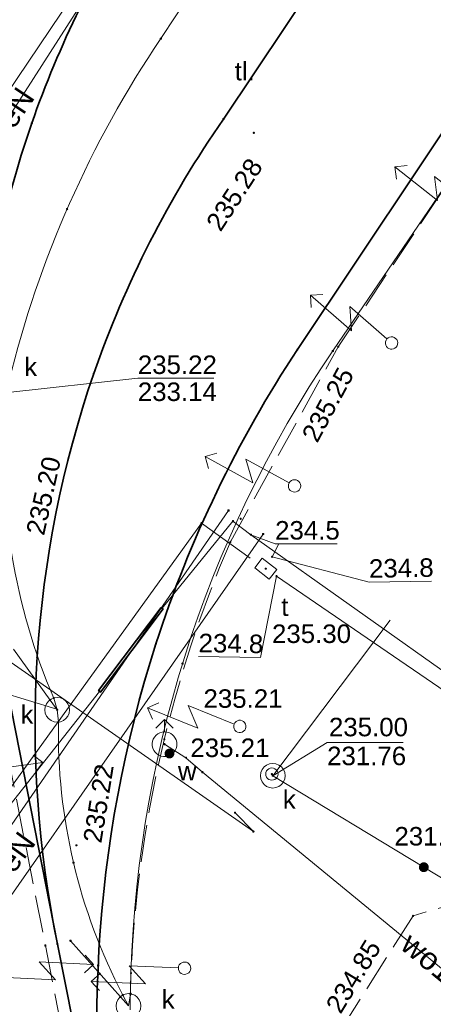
# Model space of a CAD drawing. Header units: metres. Extents: x 6603648 to 6604252, y 5739748 to 5740166.
# Tile 43 of 114: x 6603713 to 6603730, y 5739972 to 5740012. Entities that reach past the tile are written whole.
import ezdxf
from ezdxf.enums import TextEntityAlignment as Align

# ---------------------------------------------------------------- set-up
doc = ezdxf.new("R2010")
doc.units = ezdxf.units.M
doc.linetypes.add('PRZER3-1', pattern=[2, 1.5, -0.5])
doc.layers.get('0').update_dxf_attribs({"linetype": 'CONTINUOUS'})
for name, color, linetype, lineweight, true_color in [('GSLTTR', 7, 'CONTINUOUS', 35, 0x0a0909), ('GSPPRB', 7, 'CONTINUOUS', 18, 0x0a0909), ('GSPWPS', 7, 'CONTINUOUS', 13, 0x0a0909), ('GSPWPS_O', 7, 'CONTINUOUS', 13, 0x0a0909), ('GSSKOA', 7, 'CONTINUOUS', 18, 0x0a0909), ('GSSKPL', 7, 'CONTINUOUS', 18, 0x0a0909), ('GSSKPL_O', 7, 'CONTINUOUS', 18, 0x0a0909), ('GULENN', 1, 'CONTINUOUS', 18, 0xff0000), ('GULENN_O', 1, 'CONTINUOUS', 18, 0xff0000), ('GULEOR', 1, 'CONTINUOUS', 35, 0xff0000), ('GULKDP', 7, 'CONTINUOUS', 18, 0x803300), ('GULKSP', 7, 'CONTINUOUS', 18, 0x803300), ('GULTPR', 7, 'CONTINUOUS', 18, 0xff9100), ('GULWOP', 5, 'CONTINUOUS', 18, 0x0000ff), ('GULWOP_O', 5, 'CONTINUOUS', 18, 0x0000ff), ('GUPISL', 7, 'CONTINUOUS', 18, 0x0a0909), ('GUPKSD', 7, 'CONTINUOUS', 18, 0x803300), ('GUPKSD_O', 7, 'CONTINUOUS', 18, 0x803300), ('GUPKWZ', 7, 'CONTINUOUS', 18, 0x0a0909), ('GUPKWZ_O', 7, 'CONTINUOUS', 18, 0x0a0909), ('GUPTWZ', 7, 'CONTINUOUS', 18, 0x0a0909), ('GUPTWZ_O', 7, 'CONTINUOUS', 18, 0x0a0909), ('GUPWDT', 7, 'CONTINUOUS', 18, 0x0a0909)]:
    doc.layers.add(name, color=color, linetype=linetype, lineweight=lineweight, true_color=true_color)
for name, color, linetype, true_color in [('GUPESH', 1, 'CONTINUOUS', 0xff0000), ('GUPESH_O', 1, 'CONTINUOUS', 0xff0000), ('GUPKSH', 7, 'CONTINUOUS', 0x803300), ('GUPKSH_O', 7, 'CONTINUOUS', 0x803300), ('GUPKZA', 7, 'CONTINUOUS', 0x0a0909), ('GUPTSH', 7, 'CONTINUOUS', 0xff9100), ('GUPTSH_O', 7, 'CONTINUOUS', 0xff9100), ('GUPWSH', 5, 'CONTINUOUS', 0x0000ff), ('GUPWSH_O', 5, 'CONTINUOUS', 0x0000ff), ('GUPWZA', 7, 'CONTINUOUS', 0x0a0909), ('GUPWZA_O', 7, 'CONTINUOUS', 0x0a0909)]:
    doc.layers.add(name, color=color, linetype=linetype, true_color=true_color)
doc.styles.add('Arial', font='arial.ttf')

# ---------------------------------------------------------------- blocks, each defined once
blk = doc.blocks.new('GSPPRB0')
at = {"color": 0, "lineweight": 18}
blk.add_lwpolyline([(-0.007955, 0.0225), (0.007955, 0.0225), (0.0225, 0.007955), (0.0225, -0.007955), (0.007955, -0.0225), (-0.007955, -0.0225), (-0.0225, -0.007955), (-0.0225, 0.007955)], close=True, dxfattribs=at)
blk = doc.blocks.new('GUPKZA1')
blk.add_hatch(color=0).paths.add_polyline_path([(0, 0.2), (-0.051764, 0.193185), (-0.1, 0.173205), (-0.141421, 0.141421), (-0.173205, 0.1), (-0.193185, 0.051764), (-0.2, 0), (-0.193185, -0.051764), (-0.173205, -0.1), (-0.141421, -0.141421), (-0.1, -0.173205), (-0.051764, -0.193185), (0, -0.2), (0.051764, -0.193185), (0.1, -0.173205), (0.141421, -0.141421), (0.173205, -0.1), (0.193185, -0.051764), (0.2, 0), (0.193185, 0.051764), (0.173205, 0.1), (0.141421, 0.141421), (0.1, 0.173205), (0.051764, 0.193185)])
blk = doc.blocks.new('GUPTSH1')
blk.add_hatch(color=0).paths.add_polyline_path([(0, 0.045), (-0.011647, 0.043467), (-0.0225, 0.038971), (-0.03182, 0.03182), (-0.038971, 0.0225), (-0.043467, 0.011647), (-0.045, 0), (-0.043467, -0.011647), (-0.038971, -0.0225), (-0.03182, -0.03182), (-0.0225, -0.038971), (-0.011647, -0.043467), (0, -0.045), (0.011647, -0.043467), (0.0225, -0.038971), (0.03182, -0.03182), (0.038971, -0.0225), (0.043467, -0.011647), (0.045, 0), (0.043467, 0.011647), (0.038971, 0.0225), (0.03182, 0.03182), (0.0225, 0.038971), (0.011647, 0.043467)])
blk = doc.blocks.new('GUPKWZ1_1')
at = {"color": 0}
blk.add_lwpolyline([(0.25, 0), (0.241481, -0.064705), (0.216506, -0.125), (0.176777, -0.176777), (0.125, -0.216506), (0.064705, -0.241481), (0, -0.25), (-0.064705, -0.241481), (-0.125, -0.216506), (-0.176777, -0.176777), (-0.216506, -0.125), (-0.241481, -0.064705), (-0.25, 0), (-0.241481, 0.064705), (-0.216506, 0.125), (-0.176777, 0.176777), (-0.125, 0.216506), (-0.064705, 0.241481), (0, 0.25), (0.064705, 0.241481), (0.125, 0.216506), (0.176777, 0.176777), (0.216506, 0.125), (0.241481, 0.064705)], close=True, dxfattribs=at)
blk = doc.blocks.new('GUPKSD1_1')
at = {"color": 0}
blk.add_lwpolyline([(0.5, 0), (0.482963, -0.12941), (0.433013, -0.25), (0.353553, -0.353553), (0.25, -0.433013), (0.12941, -0.482963), (0, -0.5), (-0.12941, -0.482963), (-0.25, -0.433013), (-0.353553, -0.353553), (-0.433013, -0.25), (-0.482963, -0.12941), (-0.5, 0), (-0.482963, 0.12941), (-0.433013, 0.25), (-0.353553, 0.353553), (-0.25, 0.433013), (-0.12941, 0.482963), (0, 0.5), (0.12941, 0.482963), (0.25, 0.433013), (0.353553, 0.353553), (0.433013, 0.25), (0.482963, 0.12941)], close=True, dxfattribs=at)
blk = doc.blocks.new('GUPTWZ1_3')
at = {"color": 0}
blk.add_lwpolyline([(0.375, -0.25), (-0.375, -0.25), (-0.375, 0.25), (0.375, 0.25)], close=True, dxfattribs=at)
blk = doc.blocks.new('GUPESH1')
blk.add_hatch(color=0).paths.add_polyline_path([(0, 0.045), (-0.011647, 0.043467), (-0.0225, 0.038971), (-0.03182, 0.03182), (-0.038971, 0.0225), (-0.043467, 0.011647), (-0.045, 0), (-0.043467, -0.011647), (-0.038971, -0.0225), (-0.03182, -0.03182), (-0.0225, -0.038971), (-0.011647, -0.043467), (0, -0.045), (0.011647, -0.043467), (0.0225, -0.038971), (0.03182, -0.03182), (0.038971, -0.0225), (0.043467, -0.011647), (0.045, 0), (0.043467, 0.011647), (0.038971, 0.0225), (0.03182, 0.03182), (0.0225, 0.038971), (0.011647, 0.043467)])
blk = doc.blocks.new('GUPKSH1')
blk.add_hatch(color=0).paths.add_polyline_path([(0, 0.045), (-0.011647, 0.043467), (-0.0225, 0.038971), (-0.03182, 0.03182), (-0.038971, 0.0225), (-0.043467, 0.011647), (-0.045, 0), (-0.043467, -0.011647), (-0.038971, -0.0225), (-0.03182, -0.03182), (-0.0225, -0.038971), (-0.011647, -0.043467), (0, -0.045), (0.011647, -0.043467), (0.0225, -0.038971), (0.03182, -0.03182), (0.038971, -0.0225), (0.043467, -0.011647), (0.045, 0), (0.043467, 0.011647), (0.038971, 0.0225), (0.03182, 0.03182), (0.0225, 0.038971), (0.011647, 0.043467)])
blk = doc.blocks.new('GUPWDT1')
at = {"color": 0}
blk.add_lwpolyline([(0.5, 0), (0.492404, -0.086824), (0.469846, -0.17101), (0.433013, -0.25), (0.383022, -0.321394), (0.321394, -0.383022), (0.25, -0.433013), (0.17101, -0.469846), (0.086824, -0.492404), (0, -0.5), (-0.086824, -0.492404), (-0.17101, -0.469846), (-0.25, -0.433013), (-0.32743, -0.377875), (-0.393027, -0.309079), (-0.444418, -0.229113), (-0.479746, -0.140866), (-0.497736, -0.047528), (-0.497736, 0.047528), (-0.479746, 0.140866), (-0.444418, 0.229113), (-0.393027, 0.309079), (-0.32743, 0.377875), (-0.25, 0.433013), (-0.163534, 0.4725), (-0.071157, 0.494911), (0.023791, 0.499434), (0.117879, 0.485906), (0.207708, 0.454816), (0.290028, 0.407288), (0.361867, 0.34504), (0.420627, 0.27032), (0.464184, 0.185831), (0.490964, 0.094626)], close=True, dxfattribs=at)
for points in [[(0.5, 0), (1, 0)], [(0.646447, 0.353553), (1, 0), (0.646447, -0.353553)]]:
    blk.add_lwpolyline(points, dxfattribs=at)
blk = doc.blocks.new('GUPWZA1')
blk.add_hatch(color=0).paths.add_polyline_path([(0, 0.2), (-0.051764, 0.193185), (-0.1, 0.173205), (-0.141421, 0.141421), (-0.173205, 0.1), (-0.193185, 0.051764), (-0.2, 0), (-0.193185, -0.051764), (-0.173205, -0.1), (-0.141421, -0.141421), (-0.1, -0.173205), (-0.051764, -0.193185), (0, -0.2), (0.051764, -0.193185), (0.1, -0.173205), (0.141421, -0.141421), (0.173205, -0.1), (0.193185, -0.051764), (0.2, 0), (0.193185, 0.051764), (0.173205, 0.1), (0.141421, 0.141421), (0.1, 0.173205), (0.051764, 0.193185)])
blk = doc.blocks.new('GUPWSH1')
blk.add_hatch(color=0).paths.add_polyline_path([(0, 0.045), (-0.011647, 0.043467), (-0.0225, 0.038971), (-0.03182, 0.03182), (-0.038971, 0.0225), (-0.043467, 0.011647), (-0.045, 0), (-0.043467, -0.011647), (-0.038971, -0.0225), (-0.03182, -0.03182), (-0.0225, -0.038971), (-0.011647, -0.043467), (0, -0.045), (0.011647, -0.043467), (0.0225, -0.038971), (0.03182, -0.03182), (0.038971, -0.0225), (0.043467, -0.011647), (0.045, 0), (0.043467, 0.011647), (0.038971, 0.0225), (0.03182, 0.03182), (0.0225, 0.038971), (0.011647, 0.043467)])
blk = doc.blocks.new('GUPISL1_5')
at = {"color": 0}
for points in [[(3.396745, 1.05234), (3.75, 0.7), (3.396745, 0.34766)], [(0.25, 0), (2.25, 0), (1.55, 0.7), (3.75, 0.7)]]:
    blk.add_lwpolyline(points, dxfattribs=at)
blk.add_lwpolyline([(0.25, 0), (0.241481, -0.064705), (0.216506, -0.125), (0.176777, -0.176777), (0.125, -0.216506), (0.064705, -0.241481), (0, -0.25), (-0.064705, -0.241481), (-0.125, -0.216506), (-0.176777, -0.176777), (-0.216506, -0.125), (-0.241481, -0.064705), (-0.25, 0), (-0.241481, 0.064705), (-0.216506, 0.125), (-0.176777, 0.176777), (-0.125, 0.216506), (-0.064705, 0.241481), (0, 0.25), (0.064705, 0.241481), (0.125, 0.216506), (0.176777, 0.176777), (0.216506, 0.125), (0.241481, 0.064705)], close=True, dxfattribs=at)
blk = doc.blocks.new('GSPWPS1')
blk.add_hatch(color=0).paths.add_polyline_path([(0, 0.045), (-0.011647, 0.043467), (-0.0225, 0.038971), (-0.03182, 0.03182), (-0.038971, 0.0225), (-0.043467, 0.011647), (-0.045, 0), (-0.043467, -0.011647), (-0.038971, -0.0225), (-0.03182, -0.03182), (-0.0225, -0.038971), (-0.011647, -0.043467), (0, -0.045), (0.011647, -0.043467), (0.0225, -0.038971), (0.03182, -0.03182), (0.038971, -0.0225), (0.043467, -0.011647), (0.045, 0), (0.043467, 0.011647), (0.038971, 0.0225), (0.03182, 0.03182), (0.0225, 0.038971), (0.011647, 0.043467)])

msp = doc.modelspace()

# ---------------------------------------------------------------- linework, layer by layer
at = {"layer": 'GSLTTR', "color": 18, "linetype": 'Continuous', "lineweight": 35, "true_color": 0x0a0909}
for points in [[(6603718.42, 5740042.85), (6603711, 5740031.78, 0.197873), (6603707.46, 5740012.99, -0.000264), (6603710.44, 5739997.78), (6603712.7, 5739986.28), (6603715.02, 5739974.46), (6603717.56, 5739961.64), (6603718.76, 5739955.43, -0.02115), (6603719.33, 5739951.98, -0.01537), (6603719.71, 5739948.05), (6603720.01, 5739939.11), (6603720.48, 5739933.6, 0.063458), (6603722.5, 5739925.36, 0.103455), (6603728.15, 5739916.98, 0.087138), (6603735.69, 5739911.88, -0.009366), (6603746.49, 5739907.17), (6603750.35, 5739904.88), (6603754.05, 5739902.42, 0.04307), (6603764.13, 5739897.21, -0.0617), (6603779.54, 5739890.04)], [(6603730.53, 5740034.73), (6603724.45, 5740025.67), (6603718.42, 5740016.71, 0.062863), (6603713.98, 5740007.73, 0.138742), (6603712.7, 5739986.28)], [(6603736.87, 5740030.47), (6603730.62, 5740021.17), (6603721.75, 5740007.9, 0.068386), (6603716.49, 5739997.58, 0.134304), (6603715.02, 5739974.46)], [(6603743.23, 5740026.2), (6603737, 5740016.92), (6603724.75, 5739998.56, 0.067802), (6603719.01, 5739986.63, 0.126619), (6603717.56, 5739961.64)]]:
    msp.add_lwpolyline(points, format="xyb", dxfattribs=at)
at = {"layer": 'GSSKOA', "color": 18, "linetype": 'PRZER3-1', "lineweight": 18, "true_color": 0x0a0909}
msp.add_lwpolyline([(6603739.63, 5739979.68, -0.163934), (6603737.64, 5739978.03), (6603729.43, 5739975.6), (6603720.87, 5739962.11), (6603720.98, 5739960.62, -0.117673), (6603722.14, 5739958.99, -0.214352), (6603722.32, 5739953.87, -0.033899), (6603720.7, 5739951.42), (6603721.14, 5739942.69), (6603726.06, 5739948.7), (6603726.67, 5739949.5), (6603733.36, 5739959.55)], format="xyb", dxfattribs=at)
at = {"layer": 'GSSKPL', "color": 18, "linetype": 'PRZER3-1', "lineweight": 18, "true_color": 0x0a0909}
msp.add_lwpolyline([(6603718.62, 5739963.32, -0.052081), (6603718, 5739973.29, -0.091075), (6603722.03, 5739990.76), (6603726.4, 5739998.67), (6603738.74, 5740017.1), (6603736.51, 5740018.59), (6603732.35, 5740021.36), (6603730.12, 5740022.86), (6603726, 5740025.6), (6603723.79, 5740027.08), (6603719.86, 5740029.72), (6603717.63, 5740031.22), (6603713.87, 5740033.74), (6603712.38, 5740034.75), (6603710.58, 5740032.06, 0.196712), (6603706.96, 5740012.89), (6603707.72, 5740009.07), (6603709.94, 5739997.72), (6603712.2, 5739986.22), (6603714.53, 5739974.4), (6603717.07, 5739961.54)], format="xyb", dxfattribs=at)
at = {"layer": 'GULENN', "color": 1, "linetype": 'Continuous', "lineweight": 18, "true_color": 0xff0000}
for points in [[(6603724.06, 5740080.92), (6603725.74, 5740079.8), (6603725.89, 5740079.56), (6603725.94, 5740079.08), (6603706.64, 5740050.01), (6603705.77, 5740048.23), (6603705.53, 5740046.72), (6603704.77, 5740041), (6603704.78, 5740040.37), (6603704.98, 5740039.7), (6603705.38, 5740039.18), (6603722.22, 5740025.57), (6603723.08, 5740024.98), (6603751.08, 5740006.01), (6603751.94, 5740005.23), (6603751.95, 5740004.75), (6603750.99, 5740003.25), (6603741.71, 5739989.78), (6603736.55, 5739982.04), (6603736.2, 5739981.8), (6603735.78, 5739981.89), (6603722.86, 5739991.05)], [(6603742.165, 5740022.262), (6603728.515, 5740031.984), (6603722.825, 5740023.578), (6603707.965, 5740001.52), (6603701.726, 5739990.439), (6603701.427, 5739984.551), (6603705.19, 5739967.752)], [(6603759.918, 5740015.703), (6603759.462, 5740016.004), (6603756.664, 5740011.854), (6603752.034, 5740015.039), (6603728.297, 5740031.802), (6603709.546, 5740002.542), (6603709.32, 5740002.64), (6603709.546, 5740002.542), (6603703.05, 5739992.41), (6603705.27, 5739991.11), (6603706.8, 5739990.29), (6603722.963, 5739979.021), (6603722.22, 5739979.78)], [(6603721.951, 5739992.033), (6603705.19, 5739967.752)], [(6603722.86, 5739991.05), (6603722.133, 5739991.6), (6603719.263, 5739988.072)], [(6603705.017, 5739966.656), (6603706.498, 5739966.908), (6603723.357, 5739991.079)], [(6603716.73, 5739984.701), (6603712.125, 5739978.887), (6603709.96, 5739976.67), (6603702.79, 5739966.72), (6603707.653, 5739943.041), (6603710.56, 5739928.09), (6603713.094, 5739916.615), (6603717.941, 5739892.908), (6603721.784, 5739879.813)]]:
    msp.add_lwpolyline(points, dxfattribs=at)
at = {"layer": 'GULEOR', "color": 1, "linetype": 'Continuous', "lineweight": 35, "true_color": 0xff0000}
msp.add_lwpolyline([(6603719.223, 5739988.102), (6603716.69, 5739984.731), (6603716.77, 5739984.671), (6603719.303, 5739988.042)], close=True, dxfattribs=at)
at = {"layer": 'GULKDP', "color": 36, "linetype": 'Continuous', "lineweight": 18, "true_color": 0x803300}
for points in [[(6603717.9, 5739971.95), (6603717.67, 5739972.39, -0.125611), (6603715.06, 5739983.46), (6603715.01, 5739983.95), (6603714.87, 5739984.43, -0.121408), (6603712.91, 5739996.28), (6603712.89, 5739996.78), (6603712.78, 5739997.27), (6603709.1, 5740013.36), (6603708.99, 5740013.85), (6603708.97, 5740014.35, -0.149725), (6603712.46, 5740027.06), (6603714.45, 5740029.91), (6603714.74, 5740030.32)], [(6603712.89, 5739996.78), (6603713.05, 5739997.25, -0.08904), (6603719.21, 5740011.16), (6603725.89, 5740021.28), (6603726.17, 5740021.7)], [(6603717.9, 5739971.95), (6603717.98, 5739972.44, -0.146926), (6603726.18, 5739998.5), (6603736.75, 5740014.02), (6603737.03, 5740014.43)]]:
    msp.add_lwpolyline(points, format="xyb", dxfattribs=at)
for points in [[(6603715.01, 5739983.95), (6603714.72, 5739984.35), (6603713.24, 5739986.41)], [(6603717.9, 5739971.95), (6603717.57, 5739972.32), (6603715.55, 5739974.59)]]:
    msp.add_lwpolyline(points, dxfattribs=at)
at = {"layer": 'GULKSP', "color": 36, "linetype": 'Continuous', "lineweight": 18, "true_color": 0x803300}
msp.add_lwpolyline([(6603728.501, 5739987.589), (6603723.746, 5739981.283), (6603729.866, 5739977.573), (6603738.027, 5739972.625), (6603748.516, 5739988.769)], dxfattribs=at)
at = {"layer": 'GULTPR', "color": 30, "linetype": 'Continuous', "lineweight": 18, "true_color": 0xff9100}
for points in [[(6603722.834, 5739990.106), (6603720.857, 5739991.517), (6603712.487, 5739979.925), (6603701.943, 5739966.871), (6603704.95, 5739951.962), (6603709.54, 5739930.134), (6603712.688, 5739914.678), (6603714.869, 5739903.799), (6603717.642, 5739889.038), (6603719.27, 5739879.708), (6603718.685, 5739879.092), (6603720.061, 5739872.312), (6603722.936, 5739872.483), (6603723.061, 5739871.798)], [(6603723.718, 5739990.155), (6603723.983, 5739990.654)], [(6603737.871, 5739979.817), (6603723.9, 5739989.372)]]:
    msp.add_lwpolyline(points, dxfattribs=at)
at = {"layer": 'GULWOP', "color": 5, "linetype": 'Continuous', "lineweight": 18, "true_color": 0x0000ff}
msp.add_lwpolyline([(6603745.201, 5739960.057), (6603740.434, 5739963.332), (6603740.26, 5739965.529), (6603720.897, 5739981.424), (6603720.225, 5739982.01), (6603719.36, 5739982.56)], dxfattribs=at)
at = {"layer": 'GUPESH_O', "color": 1, "linetype": 'Continuous', "lineweight": 13, "true_color": 0xff0000, "flags": 128}
msp.add_lwpolyline([(6603722.86, 5739991.05), (6603723.841, 5739990.682), (6603726.361, 5739990.682)], dxfattribs=at)
at = {"layer": 'GUPKSH_O', "color": 36, "linetype": 'Continuous', "lineweight": 13, "true_color": 0x803300, "flags": 128}
for points in [[(6603712.884, 5739996.802), (6603718.277, 5739997.394), (6603721.357, 5739997.394)], [(6603714.993, 5739983.973), (6603712.684, 5739984.682), (6603709.604, 5739984.682)], [(6603723.746, 5739981.283), (6603725.948, 5739982.631), (6603729.028, 5739982.631)]]:
    msp.add_lwpolyline(points, dxfattribs=at)
at = {"layer": 'GUPTSH_O', "color": 30, "linetype": 'Continuous', "lineweight": 13, "true_color": 0xff9100, "flags": 128}
for points in [[(6603723.718, 5739990.155), (6603727.654, 5739989.13), (6603730.173, 5739989.174)], [(6603723.9, 5739989.372), (6603723.251, 5739986.076), (6603720.731, 5739986.118)]]:
    msp.add_lwpolyline(points, dxfattribs=at)

# ---------------------------------------------------------------- block references
at = {"layer": 'GSPPRB', "color": 18, "linetype": 'Continuous', "lineweight": 18, "true_color": 0x0a0909, "rotation": 90}
for p in [(6603719.21, 5740011.16), (6603713.98, 5740007.73), (6603721.75, 5740007.9), (6603715.41, 5740004.25), (6603724.75, 5739998.56), (6603726.4, 5739998.67), (6603726.18, 5739998.5), (6603716.49, 5739997.58), (6603721.951, 5739992.033), (6603720.857, 5739991.517), (6603722.133, 5739991.6), (6603722.86, 5739991.05), (6603723.357, 5739991.079), (6603722.03, 5739990.76), (6603719.263, 5739988.072), (6603719.01, 5739986.63), (6603714.2, 5739986.08), (6603720.09, 5739985.83), (6603716.73, 5739984.701), (6603714.72, 5739984.35), (6603714.87, 5739984.43), (6603715.06, 5739983.46), (6603719.35, 5739982.76), (6603720.225, 5739982.01), (6603720.897, 5739981.424), (6603722.22, 5739979.78), (6603722.963, 5739979.021), (6603715.67, 5739977.76), (6603729.43, 5739975.6), (6603715.55, 5739974.59), (6603714.53, 5739974.4), (6603715.02, 5739974.46), (6603716.67, 5739973.59), (6603718, 5739973.29), (6603717.57, 5739972.32), (6603717.67, 5739972.39), (6603717.98, 5739972.44)]:
    msp.add_blockref('GSPPRB0', p, dxfattribs=at)
at = {"layer": 'GSPWPS', "color": 18, "linetype": 'Continuous', "lineweight": 13, "true_color": 0x0a0909, "rotation": 90}
for p in [(6603722.98, 5740007.34), (6603726.4, 5739998.67), (6603715.79, 5739978.46), (6603729.43, 5739975.6)]:
    msp.add_blockref('GSPWPS1', p, dxfattribs=at)
at = {"layer": 'GUPESH', "color": 1, "linetype": 'Continuous', "lineweight": 5, "true_color": 0xff0000, "rotation": 90}
for p in [(6603722.447, 5739991.696), (6603722.86, 5739991.05), (6603722.963, 5739979.021)]:
    msp.add_blockref('GUPESH1', p, dxfattribs=at)
at = {"layer": 'GUPISL', "color": 18, "linetype": 'Continuous', "lineweight": 18, "true_color": 0x0a0909}
for p, rotation in [((6603732.07, 5740004.18), 141.6070142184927), ((6603728.56, 5739998.82), 138.9114117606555), ((6603724.63, 5739993.03), 151.3310998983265), ((6603722.41, 5739983.28), 157.9788956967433), ((6603710.81, 5739980.62), 7.734585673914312), ((6603712.7, 5739973.12), 357.1352112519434), ((6603720.17, 5739973.48), 177.4649609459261)]:
    msp.add_blockref('GUPISL1_5', p, dxfattribs=dict(at, rotation=rotation))
at = {"layer": 'GUPKSD', "color": 36, "linetype": 'Continuous', "lineweight": 18, "true_color": 0x803300, "rotation": 90}
for p in [(6603715.01, 5739983.95), (6603723.746, 5739981.283), (6603717.9, 5739971.95)]:
    msp.add_blockref('GUPKSD1_1', p, dxfattribs=at)
at = {"layer": 'GUPKSH', "color": 36, "linetype": 'Continuous', "lineweight": 5, "true_color": 0x803300, "rotation": 90}
for p in [(6603719.21, 5740011.16), (6603715.41, 5740004.25), (6603726.18, 5739998.5), (6603720.09, 5739985.83), (6603714.72, 5739984.35), (6603714.87, 5739984.43), (6603715.01, 5739983.95), (6603715.06, 5739983.46), (6603723.709, 5739981.35), (6603723.746, 5739981.283), (6603715.67, 5739977.76), (6603729.866, 5739977.573), (6603715.55, 5739974.59), (6603717.57, 5739972.32), (6603717.67, 5739972.39), (6603717.98, 5739972.44)]:
    msp.add_blockref('GUPKSH1', p, dxfattribs=at)
at = {"layer": 'GUPKWZ', "color": 18, "linetype": 'Continuous', "lineweight": 18, "true_color": 0x0a0909, "rotation": 90}
msp.add_blockref('GUPKWZ1_1', (6603723.709, 5739981.35), dxfattribs=at)
at = {"layer": 'GUPKZA', "color": 18, "linetype": 'Continuous', "lineweight": 5, "true_color": 0x0a0909, "rotation": 359.9999974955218}
msp.add_blockref('GUPKZA1', (6603729.866, 5739977.573), dxfattribs=at)
at = {"layer": 'GUPTSH', "color": 30, "linetype": 'Continuous', "lineweight": 5, "true_color": 0xff9100, "rotation": 90}
for p in [(6603720.857, 5739991.517), (6603723.718, 5739990.155), (6603723.462, 5739989.672), (6603723.9, 5739989.372)]:
    msp.add_blockref('GUPTSH1', p, dxfattribs=at)
at = {"layer": 'GUPTWZ', "color": 18, "linetype": 'Continuous', "lineweight": 18, "true_color": 0x0a0909, "rotation": 321.9553588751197}
msp.add_blockref('GUPTWZ1_3', (6603723.462, 5739989.672), dxfattribs=at)
at = {"layer": 'GUPWDT', "color": 18, "linetype": 'Continuous', "lineweight": 18, "true_color": 0x0a0909, "rotation": 90}
msp.add_blockref('GUPWDT1', (6603719.36, 5739982.56), dxfattribs=at)
at = {"layer": 'GUPWSH', "color": 5, "linetype": 'Continuous', "lineweight": 5, "true_color": 0x0000ff, "rotation": 90}
for p in [(6603719.36, 5739982.56), (6603719.56, 5739982.18)]:
    msp.add_blockref('GUPWSH1', p, dxfattribs=at)
at = {"layer": 'GUPWZA', "color": 18, "linetype": 'Continuous', "lineweight": 5, "true_color": 0x0a0909, "rotation": 235.1656750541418}
msp.add_blockref('GUPWZA1', (6603719.56, 5739982.18), dxfattribs=at)

# ---------------------------------------------------------------- texts
at = {"layer": 'GSPWPS_O', "color": 18, "linetype": 'Continuous', "lineweight": 0, "true_color": 0x0a0909, "style": 'Arial'}
for s, rotation, p in [('235.28', 56.9713, (6603721.63, 5740003.295)), ('235.25', 61.7132, (6603725.547, 5739994.737)), ('235.20', 77.4875, (6603714.473, 5739990.986)), ('235.22', 80.8452, (6603716.796, 5739978.518)), ('234.85', 58.5369, (6603726.494, 5739971.587))]:
    msp.add_text(s, height=0.75, rotation=rotation, dxfattribs=at).set_placement(p)
at = {"layer": 'GSSKPL_O', "color": 18, "linetype": 'Continuous', "lineweight": 0, "true_color": 0x0a0909, "style": 'Arial'}
msp.add_text('tl.', height=0.75, rotation=360, dxfattribs=at).set_placement((6603722.612, 5740009.467), align=Align.CENTER)
at = {"layer": 'GULENN_O', "color": 1, "linetype": 'Continuous', "lineweight": 0, "true_color": 0xff0000, "style": 'Arial'}
for s, rotation, p in [('eN', 56.1987, (6603713.688, 5740008.111)), ('7eN', 54.1011, (6603713.508, 5739977.64))]:
    msp.add_text(s, height=0.9, rotation=rotation, dxfattribs=at).set_placement(p, align=Align.CENTER)
at = {"layer": 'GULWOP_O', "color": 5, "linetype": 'Continuous', "lineweight": 0, "true_color": 0x0000ff, "style": 'Arial'}
msp.add_text('wo150', height=0.9, rotation=320.6182, dxfattribs=at).set_placement((6603730.293, 5739973.128), align=Align.CENTER)
at = {"layer": 'GUPESH_O', "color": 1, "linetype": 'Continuous', "lineweight": 0, "true_color": 0xff0000, "style": 'Arial'}
msp.add_text('234.5', height=0.75, rotation=360, dxfattribs=at).set_placement((6603723.841, 5739990.854))
at = {"layer": 'GUPKSD_O', "color": 36, "linetype": 'Continuous', "lineweight": 0, "true_color": 0x803300, "style": 'Arial'}
for p in [(6603714.198, 5739997.48), (6603714.046, 5739983.385), (6603719.77, 5739971.843)]:
    msp.add_text('k', height=0.75, rotation=360, dxfattribs=at).set_placement(p, align=Align.RIGHT)
at = {"layer": 'GUPKSH_O', "color": 36, "linetype": 'Continuous', "lineweight": 0, "true_color": 0x803300, "style": 'Arial'}
for s, p in [('235.22', (6603718.277, 5739997.566)), ('233.14', (6603718.277, 5739996.471)), ('235.00', (6603726.022, 5739982.88)), ('231.76', (6603725.948, 5739981.709)), ('231.21', (6603728.677, 5739978.453))]:
    msp.add_text(s, height=0.75, rotation=360, dxfattribs=at).set_placement(p)
at = {"layer": 'GUPKWZ_O', "color": 18, "linetype": 'Continuous', "lineweight": 0, "true_color": 0x0a0909, "style": 'Arial'}
msp.add_text('k', height=0.75, rotation=360, dxfattribs=at).set_placement((6603724.677, 5739979.945), align=Align.RIGHT)
at = {"layer": 'GUPTSH_O', "color": 30, "linetype": 'Continuous', "lineweight": 0, "true_color": 0xff9100, "style": 'Arial'}
for s, rotation, p in [('234.8', 1.0116, (6603727.651, 5739989.302)), ('235.30', 360, (6603723.715, 5739986.662)), ('234.8', 359.027, (6603720.734, 5739986.291))]:
    msp.add_text(s, height=0.75, rotation=rotation, dxfattribs=at).set_placement(p)
at = {"layer": 'GUPTWZ_O', "color": 18, "linetype": 'Continuous', "lineweight": 0, "true_color": 0x0a0909, "style": 'Arial'}
msp.add_text('t', height=0.75, rotation=360, dxfattribs=at).set_placement((6603724.38, 5739987.758), align=Align.RIGHT)
at = {"layer": 'GUPWSH_O', "color": 5, "linetype": 'Continuous', "lineweight": 0, "true_color": 0x0000ff, "style": 'Arial'}
for p in [(6603720.938, 5739984.034), (6603720.408, 5739982.039)]:
    msp.add_text('235.21', height=0.75, rotation=360, dxfattribs=at).set_placement(p)
at = {"layer": 'GUPWZA_O', "color": 18, "linetype": 'Continuous', "lineweight": 0, "true_color": 0x0a0909, "style": 'Arial'}
msp.add_text('w', height=0.75, rotation=360, dxfattribs=at).set_placement((6603720.661, 5739981.096), align=Align.RIGHT)

doc.saveas('drawing.dxf')
